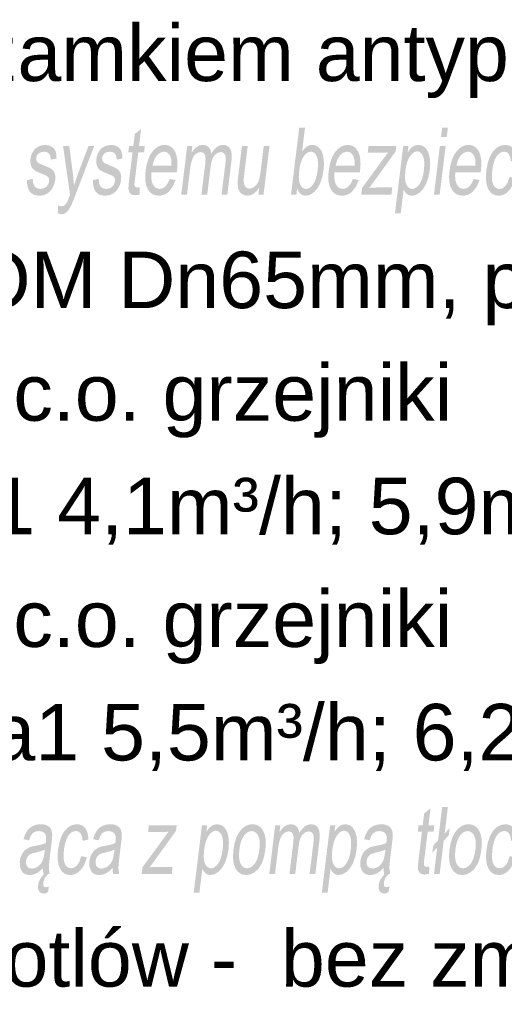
# Model space of a CAD drawing. Header units: millimetres. Extents: x 116 to 15750, y -6945 to 9999.
# Tile 77 of 150: x 7042 to 7226, y -2216 to -1843. Entities that reach past the tile are written whole.
import ezdxf

# ---------------------------------------------------------------- set-up
doc = ezdxf.new("R2010")
doc.units = ezdxf.units.MM
doc.layers.get('0').update_dxf_attribs({"color": 252})
doc.styles.get("Standard").update_dxf_attribs({"font": 'simplex.shx'})

msp = doc.modelspace()

# ---------------------------------------------------------------- hatches: boundary and pattern name
h = msp.add_hatch(color=7)
h.dxf.hatch_style = 2
h.paths.add_polyline_path([(7087.65, -1906.29), (7087.63, -1909.05), (7085.94, -1909.32), (7084.9, -1909.19), (7084.16, -1908.79), (7083.68, -1908.16), (7083.41, -1907.37), (7083.36, -1906.82), (7083.38, -1906.02), (7083.46, -1904.98), (7083.6, -1903.69), (7084.9, -1893.11), (7083.3, -1893.11), (7083.59, -1890.67), (7085.19, -1890.67), (7085.75, -1886.12), (7088.16, -1884.25), (7087.37, -1890.67), (7089.56, -1890.67), (7089.27, -1893.11), (7087.07, -1893.11), (7085.75, -1903.87), (7085.64, -1904.96), (7085.65, -1905.58), (7085.95, -1906.19), (7086.67, -1906.42)])
h = msp.add_hatch(color=7)
h.paths.add_polyline_path([(7146.96, -1909.08), (7144.93, -1909.08), (7148.05, -1883.68), (7150.23, -1883.68), (7149.12, -1892.74), (7149.99, -1891.66), (7150.92, -1890.88), (7151.91, -1890.42), (7152.96, -1890.26), (7154.09, -1890.43), (7155.12, -1890.95), (7155.98, -1891.77), (7156.63, -1892.87), (7157.07, -1894.24), (7157.34, -1895.86), (7157.41, -1897.67), (7157.27, -1899.6), (7156.89, -1901.84), (7156.34, -1903.8), (7155.62, -1905.49), (7154.73, -1906.91), (7153.73, -1908.05), (7152.69, -1908.85), (7151.61, -1909.34), (7150.49, -1909.5), (7149.43, -1909.33), (7148.53, -1908.82), (7147.8, -1907.97), (7147.24, -1906.78)])
h.paths.add_polyline_path([(7148.08, -1899.74), (7147.93, -1901.28), (7147.88, -1902.59), (7147.95, -1903.67), (7148.12, -1904.52), (7148.55, -1905.58), (7149.11, -1906.33), (7149.8, -1906.78), (7150.62, -1906.93), (7151.32, -1906.82), (7152.01, -1906.49), (7152.67, -1905.93), (7153.31, -1905.16), (7153.89, -1904.16), (7154.36, -1902.95), (7154.73, -1901.51), (7155, -1899.86), (7155.14, -1898.18), (7155.14, -1896.73), (7154.97, -1895.52), (7154.65, -1894.55), (7154.22, -1893.79), (7153.71, -1893.26), (7153.11, -1892.93), (7152.44, -1892.83), (7151.74, -1892.94), (7151.05, -1893.27), (7150.39, -1893.83), (7149.75, -1894.6), (7149.17, -1895.59), (7148.7, -1896.78), (7148.33, -1898.16)])
h = msp.add_hatch(color=7)
h.paths.add_polyline_path([(7201.73, -1887.26), (7202.18, -1883.68), (7204.36, -1883.68), (7203.92, -1887.26)])
h.paths.add_polyline_path([(7199.06, -1909.08), (7201.31, -1890.67), (7203.5, -1890.67), (7201.24, -1909.08)])
h = msp.add_hatch(color=7)
h.dxf.hatch_style = 2
h.paths.add_polyline_path([(7044.9, -1903.59), (7047.13, -1903.11), (7047.27, -1904.74), (7047.79, -1905.95), (7048.69, -1906.69), (7049.99, -1906.93), (7051.33, -1906.71), (7052.33, -1906.06), (7052.99, -1905.11), (7053.31, -1904.01), (7053.26, -1903.06), (7052.87, -1902.34), (7052.15, -1901.87), (7050.77, -1901.29), (7048.83, -1900.48), (7047.62, -1899.78), (7046.9, -1899.03), (7046.43, -1898.04), (7046.22, -1896.86), (7046.26, -1895.57), (7046.5, -1894.38), (7046.93, -1893.29), (7047.51, -1892.33), (7048.21, -1891.54), (7049.72, -1890.64), (7051.65, -1890.26), (7053.06, -1890.42), (7054.24, -1890.89), (7055.14, -1891.62), (7055.72, -1892.57), (7056.03, -1893.82), (7056.12, -1895.43), (7053.93, -1895.84), (7053.81, -1894.58), (7053.36, -1893.63), (7052.59, -1893.03), (7051.5, -1892.83), (7050.18, -1893.01), (7049.26, -1893.54), (7048.68, -1894.31), (7048.41, -1895.2), (7048.54, -1896.29), (7049.28, -1897.12), (7049.89, -1897.41), (7051.11, -1897.92), (7052.97, -1898.73), (7054.17, -1899.37), (7054.9, -1900.06), (7055.41, -1901), (7055.65, -1902.21), (7055.6, -1903.68), (7055.25, -1905.19), (7054.6, -1906.61), (7053.67, -1907.84), (7052.5, -1908.75), (7051.15, -1909.31), (7049.69, -1909.5), (7048.52, -1909.4), (7047.52, -1909.13), (7046.7, -1908.66), (7046.05, -1908.01), (7045.55, -1907.17), (7045.19, -1906.16), (7044.98, -1904.96)])
h = msp.add_hatch(color=7)
h.dxf.hatch_style = 2
h.paths.add_polyline_path([(7056.62, -1916.17), (7056.73, -1913.25), (7057.95, -1913.52), (7058.61, -1913.43), (7059.15, -1913.17), (7059.99, -1912.2), (7060.36, -1911.39), (7060.94, -1909.88), (7061.23, -1909.12), (7058.6, -1890.67), (7060.95, -1890.67), (7062.33, -1901.34), (7062.74, -1905.6), (7064.15, -1901.4), (7068.22, -1890.67), (7070.4, -1890.67), (7063.2, -1909.4), (7062.66, -1910.79), (7062.19, -1911.95), (7061.8, -1912.88), (7061.47, -1913.57), (7060.68, -1914.91), (7059.86, -1915.83), (7058.97, -1916.37), (7057.97, -1916.55)])
h = msp.add_hatch(color=7)
h.dxf.hatch_style = 2
h.paths.add_polyline_path([(7069.86, -1903.59), (7072.08, -1903.11), (7072.22, -1904.74), (7072.74, -1905.95), (7073.64, -1906.69), (7074.94, -1906.93), (7076.28, -1906.71), (7077.28, -1906.06), (7077.94, -1905.11), (7078.26, -1904.01), (7078.22, -1903.06), (7077.83, -1902.34), (7077.1, -1901.87), (7075.73, -1901.29), (7073.79, -1900.48), (7072.57, -1899.78), (7071.85, -1899.03), (7071.38, -1898.04), (7071.17, -1896.86), (7071.21, -1895.57), (7071.45, -1894.38), (7071.88, -1893.29), (7072.46, -1892.33), (7073.17, -1891.54), (7074.67, -1890.64), (7076.61, -1890.26), (7078.01, -1890.42), (7079.19, -1890.89), (7080.09, -1891.62), (7080.67, -1892.57), (7080.98, -1893.82), (7081.08, -1895.43), (7078.89, -1895.84), (7078.76, -1894.58), (7078.31, -1893.63), (7077.55, -1893.03), (7076.45, -1892.83), (7075.13, -1893.01), (7074.21, -1893.54), (7073.63, -1894.31), (7073.36, -1895.2), (7073.5, -1896.29), (7074.24, -1897.12), (7074.84, -1897.41), (7076.06, -1897.92), (7077.93, -1898.73), (7079.12, -1899.37), (7079.86, -1900.06), (7080.36, -1901), (7080.6, -1902.21), (7080.55, -1903.68), (7080.2, -1905.19), (7079.55, -1906.61), (7078.62, -1907.84), (7077.45, -1908.75), (7076.1, -1909.31), (7074.64, -1909.5), (7073.47, -1909.4), (7072.47, -1909.13), (7071.65, -1908.66), (7071, -1908.01), (7070.5, -1907.17), (7070.15, -1906.16), (7069.93, -1904.96)])
h = msp.add_hatch(color=7)
h.paths.add_polyline_path([(7099.02, -1903.16), (7101.22, -1903.55), (7100.15, -1906.06), (7098.71, -1907.94), (7097.85, -1908.62), (7096.92, -1909.11), (7095.92, -1909.4), (7094.83, -1909.5), (7093.51, -1909.34), (7092.37, -1908.88), (7091.42, -1908.1), (7090.65, -1907.01), (7090.09, -1905.64), (7089.78, -1904.02), (7089.69, -1902.15), (7089.85, -1900.04), (7090.23, -1897.85), (7090.78, -1895.91), (7091.5, -1894.24), (7092.41, -1892.83), (7093.45, -1891.7), (7094.57, -1890.9), (7095.78, -1890.42), (7097.08, -1890.26), (7098.29, -1890.42), (7099.35, -1890.89), (7100.25, -1891.68), (7100.99, -1892.78), (7101.53, -1894.16), (7101.84, -1895.8), (7101.92, -1897.7), (7101.76, -1899.85), (7101.64, -1900.68), (7092.03, -1900.68), (7091.98, -1902.11), (7092.06, -1903.36), (7092.29, -1904.43), (7092.66, -1905.32), (7093.15, -1906.03), (7093.73, -1906.53), (7094.4, -1906.83), (7095.16, -1906.93), (7096.3, -1906.71), (7097.32, -1906.04), (7098.22, -1904.87)])
h.paths.add_polyline_path([(7092.47, -1898.11), (7099.66, -1898.11), (7099.63, -1896.08), (7099.27, -1894.63), (7098.8, -1893.84), (7098.23, -1893.28), (7097.56, -1892.94), (7096.78, -1892.83), (7095.35, -1893.19), (7094.07, -1894.27), (7093.07, -1895.95)])
h = msp.add_hatch(color=7)
h.dxf.hatch_style = 2
h.paths.add_polyline_path([(7103.35, -1909.08), (7105.61, -1890.67), (7107.56, -1890.67), (7107.24, -1893.26), (7108.1, -1892.04), (7109.12, -1891.08), (7110.27, -1890.47), (7111.52, -1890.26), (7112.79, -1890.47), (7113.76, -1891.11), (7114.41, -1892.13), (7114.76, -1893.49), (7115.76, -1892.08), (7116.82, -1891.07), (7117.94, -1890.46), (7119.14, -1890.26), (7120.03, -1890.36), (7120.79, -1890.64), (7121.41, -1891.12), (7121.9, -1891.78), (7122.24, -1892.64), (7122.43, -1893.71), (7122.47, -1894.98), (7122.36, -1896.45), (7120.81, -1909.08), (7118.63, -1909.08), (7120.06, -1897.49), (7120.2, -1895.88), (7120.17, -1894.79), (7119.97, -1894.05), (7119.57, -1893.47), (7119, -1893.09), (7118.32, -1892.97), (7117.03, -1893.29), (7115.9, -1894.26), (7115.42, -1895), (7115.02, -1895.94), (7114.72, -1897.07), (7114.5, -1898.39), (7113.19, -1909.08), (7111, -1909.08), (7112.47, -1897.12), (7112.56, -1895.31), (7112.32, -1894.01), (7111.71, -1893.23), (7110.7, -1892.97), (7109.79, -1893.14), (7108.91, -1893.66), (7108.13, -1894.51), (7107.52, -1895.69), (7107.06, -1897.32), (7106.7, -1899.53), (7105.53, -1909.08)])
h = msp.add_hatch(color=7)
h.dxf.hatch_style = 2
h.paths.add_polyline_path([(7132.58, -1909.08), (7132.91, -1906.38), (7131.92, -1907.74), (7130.85, -1908.72), (7129.68, -1909.3), (7128.44, -1909.5), (7127.35, -1909.34), (7126.38, -1908.88), (7125.6, -1908.17), (7125.1, -1907.31), (7124.83, -1906.26), (7124.72, -1904.99), (7124.76, -1903.81), (7124.94, -1902.08), (7126.34, -1890.67), (7128.52, -1890.67), (7127.27, -1900.89), (7127.14, -1902.01), (7127.05, -1902.93), (7127.01, -1903.65), (7127, -1904.18), (7127.19, -1905.28), (7127.64, -1906.11), (7128.32, -1906.64), (7129.21, -1906.81), (7130.18, -1906.64), (7131.13, -1906.1), (7131.97, -1905.25), (7132.59, -1904.14), (7133.05, -1902.62), (7133.39, -1900.54), (7134.6, -1890.67), (7136.79, -1890.67), (7134.53, -1909.08)])
h = msp.add_hatch(color=7)
h.paths.add_polyline_path([(7168.37, -1903.16), (7170.57, -1903.55), (7169.5, -1906.06), (7168.05, -1907.94), (7167.2, -1908.62), (7166.27, -1909.11), (7165.26, -1909.4), (7164.18, -1909.5), (7162.86, -1909.34), (7161.72, -1908.88), (7160.77, -1908.1), (7160, -1907.01), (7159.44, -1905.64), (7159.12, -1904.02), (7159.04, -1902.15), (7159.2, -1900.04), (7159.57, -1897.85), (7160.12, -1895.91), (7160.85, -1894.24), (7161.76, -1892.83), (7162.79, -1891.7), (7163.92, -1890.9), (7165.13, -1890.42), (7166.42, -1890.26), (7167.63, -1890.42), (7168.69, -1890.89), (7169.59, -1891.68), (7170.33, -1892.78), (7170.88, -1894.16), (7171.19, -1895.8), (7171.26, -1897.7), (7171.1, -1899.85), (7170.99, -1900.68), (7161.37, -1900.68), (7161.32, -1902.11), (7161.41, -1903.36), (7161.64, -1904.43), (7162.01, -1905.32), (7162.49, -1906.03), (7163.07, -1906.53), (7163.74, -1906.83), (7164.51, -1906.93), (7165.64, -1906.71), (7166.66, -1906.04), (7167.57, -1904.87)])
h.paths.add_polyline_path([(7161.81, -1898.11), (7169, -1898.11), (7168.97, -1896.08), (7168.61, -1894.63), (7168.15, -1893.84), (7167.58, -1893.28), (7166.9, -1892.94), (7166.13, -1892.83), (7164.69, -1893.19), (7163.41, -1894.27), (7162.41, -1895.95)])
h = msp.add_hatch(color=7)
h.dxf.hatch_style = 2
h.paths.add_polyline_path([(7171.54, -1909.08), (7171.85, -1906.55), (7181.7, -1893.11), (7179.23, -1893.21), (7173.98, -1893.21), (7174.29, -1890.67), (7184.81, -1890.67), (7184.56, -1892.74), (7176.15, -1904.42), (7174.54, -1906.55), (7177.32, -1906.39), (7183.27, -1906.39), (7182.94, -1909.08)])
h = msp.add_hatch(color=7)
h.paths.add_polyline_path([(7184.3, -1916.14), (7187.43, -1890.67), (7189.41, -1890.67), (7189.12, -1893.07), (7190.02, -1891.84), (7190.97, -1890.97), (7192.02, -1890.44), (7193.21, -1890.26), (7194.72, -1890.57), (7195.97, -1891.48), (7196.89, -1892.94), (7197.44, -1894.9), (7197.64, -1897.21), (7197.5, -1899.74), (7196.99, -1902.43), (7196.17, -1904.83), (7195.05, -1906.83), (7193.68, -1908.29), (7192.18, -1909.2), (7190.69, -1909.5), (7189.67, -1909.33), (7188.81, -1908.84), (7188.11, -1908.1), (7187.59, -1907.18), (7186.48, -1916.14)])
h.paths.add_polyline_path([(7188.26, -1899.99), (7188.12, -1901.65), (7188.13, -1903.07), (7188.3, -1904.27), (7188.62, -1905.23), (7189.06, -1905.98), (7189.58, -1906.51), (7190.18, -1906.83), (7190.86, -1906.93), (7191.57, -1906.82), (7192.26, -1906.49), (7192.92, -1905.94), (7193.56, -1905.17), (7194.14, -1904.17), (7194.62, -1902.93), (7194.99, -1901.45), (7195.27, -1899.72), (7195.41, -1898.08), (7195.39, -1896.65), (7195.22, -1895.44), (7194.9, -1894.46), (7194.46, -1893.69), (7193.95, -1893.14), (7193.36, -1892.81), (7192.69, -1892.7), (7192, -1892.82), (7191.32, -1893.17), (7190.66, -1893.75), (7190, -1894.57), (7189.4, -1895.61), (7188.91, -1896.86), (7188.53, -1898.32)])
h = msp.add_hatch(color=7)
h.paths.add_polyline_path([(7214.13, -1903.16), (7216.33, -1903.55), (7215.26, -1906.06), (7213.82, -1907.94), (7212.96, -1908.62), (7212.03, -1909.11), (7211.02, -1909.4), (7209.94, -1909.5), (7208.62, -1909.34), (7207.48, -1908.88), (7206.53, -1908.1), (7205.76, -1907.01), (7205.2, -1905.64), (7204.88, -1904.02), (7204.8, -1902.15), (7204.96, -1900.04), (7205.33, -1897.85), (7205.88, -1895.91), (7206.61, -1894.24), (7207.52, -1892.83), (7208.56, -1891.7), (7209.68, -1890.9), (7210.89, -1890.42), (7212.19, -1890.26), (7213.4, -1890.42), (7214.45, -1890.89), (7215.35, -1891.68), (7216.1, -1892.78), (7216.64, -1894.16), (7216.95, -1895.8), (7217.02, -1897.7), (7216.86, -1899.85), (7216.75, -1900.68), (7207.14, -1900.68), (7207.08, -1902.11), (7207.17, -1903.36), (7207.4, -1904.43), (7207.77, -1905.32), (7208.26, -1906.03), (7208.83, -1906.53), (7209.51, -1906.83), (7210.27, -1906.93), (7211.41, -1906.71), (7212.43, -1906.04), (7213.33, -1904.87)])
h.paths.add_polyline_path([(7207.58, -1898.11), (7214.77, -1898.11), (7214.74, -1896.08), (7214.38, -1894.63), (7213.91, -1893.84), (7213.34, -1893.28), (7212.67, -1892.94), (7211.89, -1892.83), (7210.46, -1893.19), (7209.18, -1894.27), (7208.18, -1895.95)])
h = msp.add_hatch(color=7)
h.dxf.hatch_style = 2
h.paths.add_polyline_path([(7227.69, -1902.34), (7229.79, -1902.74), (7229.36, -1904.24), (7228.81, -1905.57), (7228.15, -1906.72), (7227.38, -1907.7), (7226.51, -1908.49), (7225.59, -1909.05), (7224.62, -1909.39), (7223.59, -1909.5), (7222.36, -1909.34), (7221.28, -1908.88), (7220.38, -1908.11), (7219.65, -1907.03), (7219.11, -1905.66), (7218.81, -1904.03), (7218.74, -1902.12), (7218.91, -1899.95), (7219.43, -1897.15), (7220.24, -1894.73), (7221.35, -1892.78), (7222.76, -1891.38), (7224.34, -1890.54), (7225.97, -1890.26), (7226.96, -1890.36), (7227.83, -1890.64), (7228.58, -1891.12), (7229.22, -1891.78), (7229.72, -1892.62), (7230.09, -1893.62), (7230.31, -1894.77), (7230.4, -1896.09), (7228.22, -1896.55), (7227.99, -1894.93), (7227.48, -1893.76), (7226.72, -1893.06), (7225.74, -1892.83), (7224.94, -1892.93), (7224.19, -1893.25), (7223.49, -1893.78), (7222.85, -1894.52), (7222.28, -1895.49), (7221.81, -1896.7), (7221.44, -1898.16), (7221.16, -1899.86), (7221.01, -1901.59), (7221.02, -1903.07), (7221.18, -1904.28), (7221.49, -1905.25), (7221.94, -1905.99), (7222.49, -1906.51), (7223.14, -1906.83), (7223.89, -1906.93), (7225.1, -1906.65), (7226.17, -1905.81), (7227.05, -1904.38)])
h = msp.add_hatch(color=7)
h.dxf.hatch_style = 2
h.paths.add_polyline_path([(7197.27, -2163.52), (7197.24, -2166.27), (7195.56, -2166.55), (7194.52, -2166.41), (7193.78, -2166.01), (7193.29, -2165.39), (7193.03, -2164.6), (7192.98, -2164.04), (7193, -2163.24), (7193.08, -2162.2), (7193.22, -2160.92), (7194.52, -2150.33), (7192.91, -2150.33), (7193.21, -2147.9), (7194.81, -2147.9), (7195.37, -2143.35), (7197.78, -2141.47), (7196.99, -2147.9), (7199.18, -2147.9), (7198.89, -2150.33), (7196.69, -2150.33), (7195.37, -2161.09), (7195.26, -2162.19), (7195.27, -2162.81), (7195.56, -2163.42), (7196.29, -2163.64)])
h = msp.add_hatch(color=7)
h.dxf.hatch_style = 2
h.paths.add_polyline_path([(7200.29, -2156.36), (7198.47, -2158.26), (7198.81, -2155.53), (7200.62, -2153.62), (7202.19, -2140.9), (7204.35, -2140.9), (7203.12, -2150.99), (7205, -2148.99), (7204.67, -2151.72), (7202.78, -2153.71), (7201.23, -2166.31), (7199.07, -2166.31)])
h = msp.add_hatch(color=7)
h.paths.add_polyline_path([(7051.05, -2164.04), (7049.7, -2165.3), (7048.45, -2166.12), (7047.24, -2166.57), (7045.97, -2166.72), (7044.99, -2166.63), (7044.14, -2166.35), (7043.44, -2165.89), (7042.89, -2165.24), (7042.24, -2163.56), (7042.21, -2161.46), (7042.48, -2160.16), (7042.95, -2158.99), (7043.57, -2157.98), (7044.3, -2157.19), (7045.99, -2156.17), (7046.83, -2155.93), (7047.99, -2155.7), (7050.35, -2155.21), (7052.02, -2154.63), (7052.09, -2154.1), (7052.13, -2153.81), (7052.18, -2152.19), (7051.85, -2151.13), (7050.9, -2150.33), (7049.48, -2150.07), (7048.12, -2150.26), (7047.12, -2150.84), (7046.34, -2151.91), (7045.69, -2153.57), (7043.61, -2153.15), (7044.21, -2151.39), (7044.95, -2149.99), (7045.9, -2148.93), (7047.12, -2148.14), (7048.54, -2147.65), (7050.12, -2147.49), (7051.6, -2147.62), (7052.73, -2148.04), (7053.55, -2148.67), (7054.07, -2149.44), (7054.37, -2150.39), (7054.49, -2151.56), (7054.44, -2152.68), (7054.25, -2154.44), (7053.74, -2158.59), (7053.51, -2160.57), (7053.34, -2162.15), (7053.24, -2163.32), (7053.2, -2164.1), (7053.48, -2166.31), (7051.2, -2166.31), (7051.05, -2165.26)])
h.paths.add_polyline_path([(7051.71, -2157.07), (7050.15, -2157.71), (7048.01, -2158.25), (7046.82, -2158.55), (7046.03, -2158.87), (7045.04, -2159.89), (7044.56, -2161.37), (7044.58, -2162.51), (7044.96, -2163.45), (7045.69, -2164.07), (7046.79, -2164.28), (7048.01, -2164.08), (7049.14, -2163.49), (7050.1, -2162.56), (7050.85, -2161.33), (7051.26, -2160.03), (7051.57, -2158.21)])
h.paths.add_polyline_path([(7052.94, -2166.31), (7051.68, -2167.8), (7051.08, -2169.62), (7051.2, -2170.85), (7051.53, -2171.22), (7052.06, -2171.35), (7052.64, -2171.24), (7053.21, -2170.94), (7052.94, -2173.15), (7052.03, -2173.61), (7051.22, -2173.76), (7050.16, -2173.51), (7049.47, -2172.82), (7049.14, -2171.8), (7049.14, -2170.57), (7049.39, -2169.46), (7049.85, -2168.34), (7051.34, -2166.31)])
h = msp.add_hatch(color=7)
h.dxf.hatch_style = 2
h.paths.add_polyline_path([(7065.47, -2159.57), (7067.57, -2159.97), (7067.14, -2161.47), (7066.59, -2162.8), (7065.93, -2163.95), (7065.16, -2164.93), (7064.29, -2165.72), (7063.38, -2166.28), (7062.4, -2166.61), (7061.38, -2166.72), (7060.14, -2166.57), (7059.06, -2166.11), (7058.16, -2165.34), (7057.43, -2164.26), (7056.89, -2162.89), (7056.59, -2161.25), (7056.52, -2159.35), (7056.69, -2157.18), (7057.21, -2154.38), (7058.03, -2151.96), (7059.13, -2150), (7060.54, -2148.61), (7062.12, -2147.77), (7063.75, -2147.49), (7064.74, -2147.58), (7065.61, -2147.87), (7066.37, -2148.34), (7067, -2149), (7067.5, -2149.84), (7067.87, -2150.84), (7068.09, -2152), (7068.18, -2153.31), (7066, -2153.78), (7065.78, -2152.15), (7065.26, -2150.99), (7064.5, -2150.29), (7063.52, -2150.05), (7062.72, -2150.16), (7061.97, -2150.47), (7061.27, -2151), (7060.63, -2151.74), (7060.06, -2152.71), (7059.59, -2153.92), (7059.22, -2155.38), (7058.94, -2157.09), (7058.79, -2158.82), (7058.8, -2160.29), (7058.96, -2161.51), (7059.27, -2162.48), (7059.72, -2163.21), (7060.27, -2163.74), (7060.92, -2164.05), (7061.67, -2164.16), (7062.88, -2163.88), (7063.95, -2163.03), (7064.83, -2161.6)])
h = msp.add_hatch(color=7)
h.paths.add_polyline_path([(7077.4, -2164.04), (7076.05, -2165.3), (7074.8, -2166.12), (7073.59, -2166.57), (7072.32, -2166.72), (7071.34, -2166.63), (7070.49, -2166.35), (7069.79, -2165.89), (7069.24, -2165.24), (7068.59, -2163.56), (7068.56, -2161.46), (7068.83, -2160.16), (7069.3, -2158.99), (7069.92, -2157.98), (7070.65, -2157.19), (7072.35, -2156.17), (7073.18, -2155.93), (7074.34, -2155.7), (7076.7, -2155.21), (7078.37, -2154.63), (7078.44, -2154.1), (7078.48, -2153.81), (7078.53, -2152.19), (7078.2, -2151.13), (7077.25, -2150.33), (7075.84, -2150.07), (7074.47, -2150.26), (7073.47, -2150.84), (7072.69, -2151.91), (7072.04, -2153.57), (7069.96, -2153.15), (7070.56, -2151.39), (7071.3, -2149.99), (7072.25, -2148.93), (7073.47, -2148.14), (7074.89, -2147.65), (7076.47, -2147.49), (7077.95, -2147.62), (7079.08, -2148.04), (7079.9, -2148.67), (7080.42, -2149.44), (7080.72, -2150.39), (7080.84, -2151.56), (7080.79, -2152.68), (7080.6, -2154.44), (7080.09, -2158.59), (7079.86, -2160.57), (7079.69, -2162.15), (7079.59, -2163.32), (7079.55, -2164.1), (7079.83, -2166.31), (7077.55, -2166.31), (7077.4, -2165.26)])
h.paths.add_polyline_path([(7078.06, -2157.07), (7076.5, -2157.71), (7074.36, -2158.25), (7073.17, -2158.55), (7072.38, -2158.87), (7071.39, -2159.89), (7070.91, -2161.37), (7070.93, -2162.51), (7071.31, -2163.45), (7072.04, -2164.07), (7073.14, -2164.28), (7074.36, -2164.08), (7075.49, -2163.49), (7076.45, -2162.56), (7077.2, -2161.33), (7077.62, -2160.03), (7077.92, -2158.21)])
h = msp.add_hatch(color=7)
h.dxf.hatch_style = 2
h.paths.add_polyline_path([(7088.37, -2166.31), (7088.68, -2163.78), (7098.53, -2150.33), (7096.06, -2150.43), (7090.81, -2150.43), (7091.12, -2147.9), (7101.64, -2147.9), (7101.39, -2149.97), (7092.98, -2161.65), (7091.37, -2163.78), (7094.15, -2163.62), (7100.1, -2163.62), (7099.77, -2166.31)])
h = msp.add_hatch(color=7)
h.paths.add_polyline_path([(7108.07, -2173.36), (7111.2, -2147.9), (7113.18, -2147.9), (7112.89, -2150.29), (7113.79, -2149.07), (7114.74, -2148.19), (7115.78, -2147.66), (7116.98, -2147.49), (7118.49, -2147.79), (7119.73, -2148.7), (7120.66, -2150.16), (7121.21, -2152.12), (7121.41, -2154.44), (7121.27, -2156.96), (7120.76, -2159.65), (7119.94, -2162.06), (7118.82, -2164.05), (7117.45, -2165.52), (7115.95, -2166.42), (7114.46, -2166.72), (7113.44, -2166.56), (7112.57, -2166.07), (7111.88, -2165.32), (7111.35, -2164.4), (7110.25, -2173.36)])
h.paths.add_polyline_path([(7112.03, -2157.21), (7111.89, -2158.87), (7111.9, -2160.3), (7112.07, -2161.5), (7112.39, -2162.46), (7112.83, -2163.2), (7113.35, -2163.73), (7113.95, -2164.05), (7114.63, -2164.16), (7115.34, -2164.05), (7116.02, -2163.72), (7116.69, -2163.17), (7117.33, -2162.4), (7117.91, -2161.4), (7118.38, -2160.16), (7118.76, -2158.67), (7119.04, -2156.95), (7119.18, -2155.3), (7119.16, -2153.87), (7118.99, -2152.67), (7118.67, -2151.68), (7118.23, -2150.92), (7117.72, -2150.37), (7117.13, -2150.04), (7116.46, -2149.93), (7115.77, -2150.04), (7115.09, -2150.39), (7114.42, -2150.98), (7113.77, -2151.79), (7113.17, -2152.83), (7112.68, -2154.08), (7112.3, -2155.54)])
h = msp.add_hatch(color=7)
h.paths.add_polyline_path([(7123.13, -2157.1), (7123.54, -2154.72), (7124.17, -2152.66), (7125, -2150.93), (7126.05, -2149.53), (7127.04, -2148.64), (7128.08, -2148), (7129.19, -2147.61), (7130.35, -2147.49), (7131.6, -2147.64), (7132.69, -2148.11), (7133.62, -2148.88), (7134.39, -2149.97), (7134.96, -2151.34), (7135.29, -2152.93), (7135.38, -2154.77), (7135.23, -2156.85), (7134.97, -2158.53), (7134.65, -2160.02), (7134.26, -2161.33), (7133.8, -2162.44), (7132.66, -2164.24), (7131.24, -2165.6), (7129.64, -2166.44), (7127.99, -2166.72), (7126.72, -2166.57), (7125.62, -2166.1), (7124.68, -2165.33), (7123.92, -2164.25), (7123.36, -2162.87), (7123.04, -2161.22), (7122.96, -2159.3)])
h.paths.add_polyline_path([(7125.37, -2157.1), (7125.24, -2158.76), (7125.26, -2160.2), (7125.45, -2161.41), (7125.8, -2162.4), (7126.28, -2163.17), (7126.85, -2163.72), (7127.53, -2164.05), (7128.3, -2164.16), (7129.09, -2164.05), (7129.84, -2163.72), (7130.55, -2163.16), (7131.22, -2162.39), (7131.82, -2161.39), (7132.3, -2160.16), (7132.69, -2158.7), (7132.96, -2157), (7133.09, -2155.4), (7133.06, -2154), (7132.87, -2152.81), (7132.52, -2151.83), (7132.03, -2151.06), (7131.46, -2150.51), (7130.79, -2150.18), (7130.03, -2150.07), (7129.23, -2150.18), (7128.48, -2150.51), (7127.77, -2151.06), (7127.1, -2151.82), (7126.51, -2152.81), (7126.02, -2154.02), (7125.64, -2155.45)])
h = msp.add_hatch(color=7)
h.dxf.hatch_style = 2
h.paths.add_polyline_path([(7136.69, -2166.31), (7138.94, -2147.9), (7140.89, -2147.9), (7140.58, -2150.48), (7141.43, -2149.27), (7142.46, -2148.31), (7143.61, -2147.69), (7144.85, -2147.49), (7146.13, -2147.7), (7147.1, -2148.34), (7147.75, -2149.35), (7148.1, -2150.71), (7149.09, -2149.3), (7150.15, -2148.29), (7151.28, -2147.69), (7152.47, -2147.49), (7153.36, -2147.58), (7154.12, -2147.87), (7154.75, -2148.34), (7155.24, -2149), (7155.58, -2149.87), (7155.77, -2150.93), (7155.81, -2152.2), (7155.69, -2153.68), (7154.14, -2166.31), (7151.97, -2166.31), (7153.39, -2154.71), (7153.53, -2153.1), (7153.51, -2152.02), (7153.3, -2151.28), (7152.9, -2150.7), (7152.34, -2150.32), (7151.66, -2150.19), (7150.37, -2150.51), (7149.24, -2151.49), (7148.76, -2152.23), (7148.36, -2153.16), (7148.05, -2154.29), (7147.83, -2155.61), (7146.52, -2166.31), (7144.34, -2166.31), (7145.81, -2154.35), (7145.9, -2152.53), (7145.66, -2151.23), (7145.05, -2150.45), (7144.04, -2150.19), (7143.13, -2150.37), (7142.24, -2150.89), (7141.47, -2151.74), (7140.86, -2152.91), (7140.39, -2154.54), (7140.04, -2156.76), (7138.87, -2166.31)])
h = msp.add_hatch(color=7)
h.paths.add_polyline_path([(7156.6, -2173.36), (7159.73, -2147.9), (7161.71, -2147.9), (7161.42, -2150.29), (7162.32, -2149.07), (7163.27, -2148.19), (7164.32, -2147.66), (7165.51, -2147.49), (7167.02, -2147.79), (7168.27, -2148.7), (7169.19, -2150.16), (7169.75, -2152.12), (7169.95, -2154.44), (7169.8, -2156.96), (7169.29, -2159.65), (7168.47, -2162.06), (7167.35, -2164.05), (7165.98, -2165.52), (7164.48, -2166.42), (7162.99, -2166.72), (7161.97, -2166.56), (7161.11, -2166.07), (7160.41, -2165.32), (7159.89, -2164.4), (7158.78, -2173.36)])
h.paths.add_polyline_path([(7160.56, -2157.21), (7160.42, -2158.87), (7160.43, -2160.3), (7160.6, -2161.5), (7160.92, -2162.46), (7161.36, -2163.2), (7161.88, -2163.73), (7162.48, -2164.05), (7163.16, -2164.16), (7163.87, -2164.05), (7164.56, -2163.72), (7165.22, -2163.17), (7165.86, -2162.4), (7166.44, -2161.4), (7166.92, -2160.16), (7167.3, -2158.67), (7167.57, -2156.95), (7167.71, -2155.3), (7167.69, -2153.87), (7167.53, -2152.67), (7167.2, -2151.68), (7166.77, -2150.92), (7166.25, -2150.37), (7165.66, -2150.04), (7165, -2149.93), (7164.3, -2150.04), (7163.63, -2150.39), (7162.96, -2150.98), (7162.3, -2151.79), (7161.7, -2152.83), (7161.21, -2154.08), (7160.83, -2155.54)])
h = msp.add_hatch(color=7)
h.paths.add_polyline_path([(7180.03, -2164.04), (7178.68, -2165.3), (7177.44, -2166.12), (7176.22, -2166.57), (7174.95, -2166.72), (7173.97, -2166.63), (7173.12, -2166.35), (7172.43, -2165.89), (7171.87, -2165.24), (7171.22, -2163.56), (7171.2, -2161.46), (7171.46, -2160.16), (7171.93, -2158.99), (7172.55, -2157.98), (7173.28, -2157.19), (7174.98, -2156.17), (7175.81, -2155.93), (7176.97, -2155.7), (7179.33, -2155.21), (7181, -2154.63), (7181.07, -2154.1), (7181.12, -2153.81), (7181.16, -2152.19), (7180.83, -2151.13), (7179.88, -2150.33), (7178.47, -2150.07), (7177.1, -2150.26), (7176.1, -2150.84), (7175.32, -2151.91), (7174.67, -2153.57), (7172.59, -2153.15), (7173.19, -2151.39), (7173.93, -2149.99), (7174.88, -2148.93), (7176.1, -2148.14), (7177.52, -2147.65), (7179.11, -2147.49), (7180.58, -2147.62), (7181.72, -2148.04), (7182.53, -2148.67), (7183.05, -2149.44), (7183.35, -2150.39), (7183.47, -2151.56), (7183.42, -2152.68), (7183.23, -2154.44), (7182.72, -2158.59), (7182.49, -2160.57), (7182.32, -2162.15), (7182.22, -2163.32), (7182.19, -2164.1), (7182.47, -2166.31), (7180.19, -2166.31), (7180.03, -2165.26)])
h.paths.add_polyline_path([(7180.7, -2157.07), (7179.13, -2157.71), (7176.99, -2158.25), (7175.8, -2158.55), (7175.01, -2158.87), (7174.02, -2159.89), (7173.54, -2161.37), (7173.56, -2162.51), (7173.94, -2163.45), (7174.68, -2164.07), (7175.77, -2164.28), (7176.99, -2164.08), (7178.12, -2163.49), (7179.08, -2162.56), (7179.83, -2161.33), (7180.25, -2160.03), (7180.56, -2158.21)])
h.paths.add_polyline_path([(7181.92, -2166.31), (7180.66, -2167.8), (7180.06, -2169.62), (7180.19, -2170.85), (7180.51, -2171.22), (7181.04, -2171.35), (7181.62, -2171.24), (7182.19, -2170.94), (7181.92, -2173.15), (7181.01, -2173.61), (7180.2, -2173.76), (7179.14, -2173.51), (7178.46, -2172.82), (7178.12, -2171.8), (7178.12, -2170.57), (7178.37, -2169.46), (7178.83, -2168.34), (7180.32, -2166.31)])
h = msp.add_hatch(color=7)
h.paths.add_polyline_path([(7204.95, -2157.1), (7205.36, -2154.72), (7205.99, -2152.66), (7206.83, -2150.93), (7207.87, -2149.53), (7208.86, -2148.64), (7209.9, -2148), (7211.01, -2147.61), (7212.17, -2147.49), (7213.42, -2147.64), (7214.51, -2148.11), (7215.44, -2148.88), (7216.21, -2149.97), (7216.78, -2151.34), (7217.11, -2152.93), (7217.2, -2154.77), (7217.05, -2156.85), (7216.79, -2158.53), (7216.47, -2160.02), (7216.08, -2161.33), (7215.62, -2162.44), (7214.48, -2164.24), (7213.06, -2165.6), (7211.46, -2166.44), (7209.81, -2166.72), (7208.54, -2166.57), (7207.44, -2166.1), (7206.5, -2165.33), (7205.74, -2164.25), (7205.18, -2162.87), (7204.86, -2161.22), (7204.78, -2159.3)])
h.paths.add_polyline_path([(7207.19, -2157.1), (7207.06, -2158.76), (7207.08, -2160.2), (7207.27, -2161.41), (7207.62, -2162.4), (7208.1, -2163.17), (7208.67, -2163.72), (7209.35, -2164.05), (7210.12, -2164.16), (7210.91, -2164.05), (7211.67, -2163.72), (7212.37, -2163.16), (7213.04, -2162.39), (7213.64, -2161.39), (7214.13, -2160.16), (7214.51, -2158.7), (7214.78, -2157), (7214.91, -2155.4), (7214.88, -2154), (7214.69, -2152.81), (7214.34, -2151.83), (7213.85, -2151.06), (7213.28, -2150.51), (7212.61, -2150.18), (7211.85, -2150.07), (7211.05, -2150.18), (7210.3, -2150.51), (7209.59, -2151.06), (7208.92, -2151.82), (7208.33, -2152.81), (7207.84, -2154.02), (7207.46, -2155.45)])
h = msp.add_hatch(color=7)
h.dxf.hatch_style = 2
h.paths.add_polyline_path([(7227.74, -2159.57), (7229.83, -2159.97), (7229.41, -2161.47), (7228.86, -2162.8), (7228.2, -2163.95), (7227.43, -2164.93), (7226.56, -2165.72), (7225.64, -2166.28), (7224.67, -2166.61), (7223.64, -2166.72), (7222.41, -2166.57), (7221.33, -2166.11), (7220.43, -2165.34), (7219.7, -2164.26), (7219.16, -2162.89), (7218.86, -2161.25), (7218.79, -2159.35), (7218.96, -2157.18), (7219.48, -2154.38), (7220.29, -2151.96), (7221.4, -2150), (7222.81, -2148.61), (7224.39, -2147.77), (7226.02, -2147.49), (7227.01, -2147.58), (7227.88, -2147.87), (7228.63, -2148.34), (7229.27, -2149), (7229.77, -2149.84), (7230.14, -2150.84), (7230.36, -2152), (7230.45, -2153.31), (7228.27, -2153.78), (7228.04, -2152.15), (7227.53, -2150.99), (7226.77, -2150.29), (7225.79, -2150.05), (7224.99, -2150.16), (7224.24, -2150.47), (7223.54, -2151), (7222.9, -2151.74), (7222.33, -2152.71), (7221.86, -2153.92), (7221.49, -2155.38), (7221.21, -2157.09), (7221.06, -2158.82), (7221.07, -2160.29), (7221.23, -2161.51), (7221.54, -2162.48), (7221.99, -2163.21), (7222.54, -2163.74), (7223.18, -2164.05), (7223.94, -2164.16), (7225.15, -2163.88), (7226.22, -2163.03), (7227.1, -2161.6)])

# ---------------------------------------------------------------- texts
at = {"color": 7, "char_height": 21.4093, "attachment_point": 1}
for s, insert in [('{\\fArial|b0|i0|c0;12 - Drzwi stalowe z zamkiem antypanicznym 100/200 EI30}', (6750.49, -1844.69)), ('{\\fArial|b0|i0|c0;14 - Filtroodmulnik FOM Dn65mm, p=0,6MPa}', (6750.49, -1930.66)), ('{\\fArial|b0|i0|c0;15. Pompa obiegowa c.o. grzejniki}', (6750.49, -1973.3)), ('{\\fArial|b0|i0|c0;       25POe80Cmega1 4,1m³/h; 5,9m; 130W; 230V}', (6750.49, -2016.29)), ('{\\fArial|b0|i0|c0;16. Pompa obiegowa c.o. grzejniki}', (6750.49, -2058.94)), ('{\\fArial|b0|i0|c0;      25POe100C mega1 5,5m³/h; 6,2m; 170W; 230V}', (6750.49, -2101.92)), ('{\\fArial|b0|i0|c0;18 - Istn. podest dla kotlów -  bez zmian}', (6750.49, -2187.57))]:
    msp.add_mtext(s, dxfattribs=dict(at, insert=insert))

doc.saveas('drawing.dxf')
